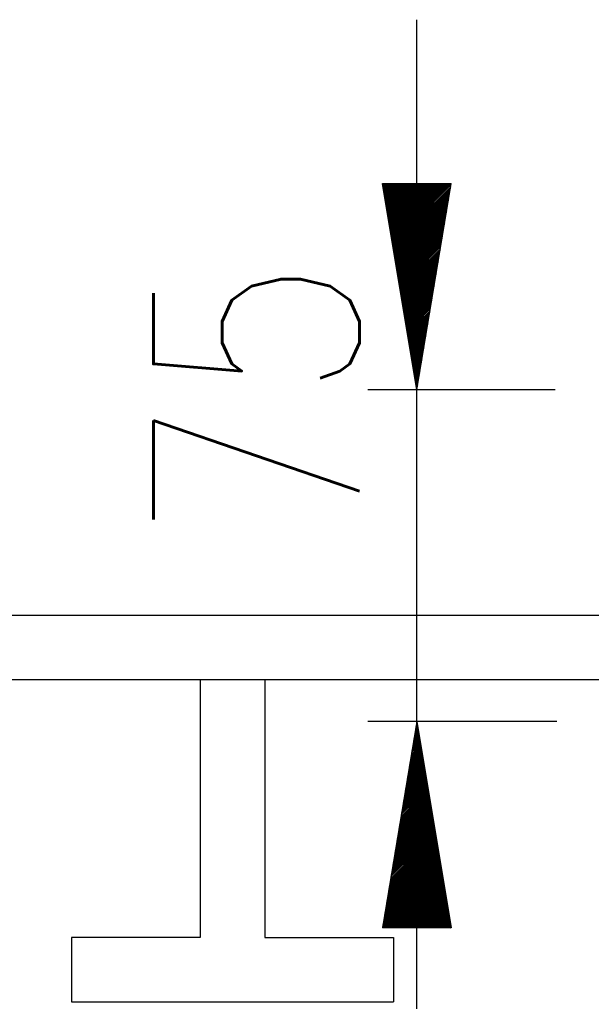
# Model space of a CAD drawing. Extents: x 0 to 7.6, y 0 to 9.85.
# Tile 31 of 38: x 5.1 to 5.38, y 6.02 to 6.5. Entities that reach past the tile are written whole.
import ezdxf

# ---------------------------------------------------------------- set-up
doc = ezdxf.new("R2010")
doc.units = 0
doc.header["$MEASUREMENT"] = 0
doc.layers.add('E-DETL', color=2, linetype='CONTINUOUS')
doc.layers.add('E-DETL-TEXT', color=3, linetype='CONTINUOUS')
doc.styles.add('ROMANS', font='ROMANS.SHX', dxfattribs={"width": 0.8})

msp = doc.modelspace()

# ---------------------------------------------------------------- linework, layer by layer
at = {"layer": 'E-DETL'}
for p, q in [((4.77418, 6.20644), (6.02078, 6.20644)), ((4.79215, 6.17519), (6.03565, 6.17519)), ((5.1919, 6.17519), (5.1919, 6.05019)), ((5.22315, 6.17519), (5.22315, 6.05019)), ((5.1919, 6.05019), (5.1294, 6.05019)), ((5.1294, 6.05019), (5.1294, 6.01894)), ((5.22315, 6.05019), (5.28565, 6.05019)), ((5.28565, 6.05019), (5.28565, 6.01894)), ((5.1294, 6.01894), (5.28565, 6.01894))]:
    msp.add_line(p, q, dxfattribs=at)
at = {"layer": 'E-DETL-TEXT'}
for p, q in [((5.29695, 6.31568), (5.29695, 6.49508)), ((5.28029, 6.41568), (5.31362, 6.41568)), ((5.29695, 6.31568), (5.28029, 6.41568)), ((5.28036, 6.41523), (5.28081, 6.41568)), ((5.28046, 6.41463), (5.2815, 6.41568)), ((5.28056, 6.41404), (5.2822, 6.41568)), ((5.28066, 6.41344), (5.2829, 6.41568)), ((5.28076, 6.41284), (5.28359, 6.41568)), ((5.28086, 6.41225), (5.28429, 6.41568)), ((5.28096, 6.41165), (5.28498, 6.41568)), ((5.28106, 6.41105), (5.28568, 6.41568)), ((5.28116, 6.41046), (5.28638, 6.41568)), ((5.28126, 6.40986), (5.28707, 6.41568)), ((5.28136, 6.40926), (5.28777, 6.41568)), ((5.28145, 6.40867), (5.28846, 6.41568)), ((5.28155, 6.40807), (5.28916, 6.41568)), ((5.28165, 6.40747), (5.28986, 6.41568)), ((5.28175, 6.40688), (5.29055, 6.41568)), ((5.28185, 6.40628), (5.29125, 6.41568)), ((5.28195, 6.40568), (5.29194, 6.41568)), ((5.28205, 6.40509), (5.29264, 6.41568)), ((5.28215, 6.40449), (5.29334, 6.41568)), ((5.28225, 6.40389), (5.29403, 6.41568)), ((5.28235, 6.4033), (5.29473, 6.41568)), ((5.28245, 6.4027), (5.29542, 6.41568)), ((5.28255, 6.40211), (5.29612, 6.41568)), ((5.28265, 6.40151), (5.29682, 6.41568)), ((5.29695, 6.31568), (5.31362, 6.41568)), ((5.29695, 6.39911), (5.31352, 6.41568)), ((5.29695, 6.39981), (5.31282, 6.41568)), ((5.29695, 6.4005), (5.31213, 6.41568)), ((5.29695, 6.4012), (5.31143, 6.41568)), ((5.29695, 6.40189), (5.31074, 6.41568)), ((5.29695, 6.40259), (5.31004, 6.41568)), ((5.29695, 6.40329), (5.30934, 6.41568)), ((5.29695, 6.40398), (5.30865, 6.41568)), ((5.29695, 6.40468), (5.30795, 6.41568)), ((5.29695, 6.40537), (5.30726, 6.41568)), ((5.29695, 6.40607), (5.30656, 6.41568)), ((5.29695, 6.40677), (5.30586, 6.41568)), ((5.29695, 6.40746), (5.30517, 6.41568)), ((5.29695, 6.40816), (5.30447, 6.41568)), ((5.29695, 6.40885), (5.30378, 6.41568)), ((5.29695, 6.40955), (5.30308, 6.41568)), ((5.29695, 6.41025), (5.30238, 6.41568)), ((5.29695, 6.41094), (5.30169, 6.41568)), ((5.29695, 6.41164), (5.30099, 6.41568)), ((5.29695, 6.41233), (5.3003, 6.41568)), ((5.29695, 6.41303), (5.2996, 6.41568)), ((5.29695, 6.41373), (5.2989, 6.41568)), ((5.29695, 6.41442), (5.29821, 6.41568)), ((5.29695, 6.41512), (5.29751, 6.41568)), ((5.28275, 6.40091), (5.29695, 6.41512)), ((5.28285, 6.40032), (5.29695, 6.41442)), ((5.28295, 6.39972), (5.29695, 6.41373)), ((5.28305, 6.39912), (5.29695, 6.41303)), ((5.28314, 6.39853), (5.29695, 6.41233)), ((5.28324, 6.39793), (5.29695, 6.41164)), ((5.28334, 6.39733), (5.29695, 6.41094)), ((5.29695, 6.39841), (5.3135, 6.41496)), ((5.29695, 6.39772), (5.31336, 6.41413)), ((5.29695, 6.39702), (5.31322, 6.41329)), ((5.29695, 6.39633), (5.31308, 6.41246)), ((5.29695, 6.39563), (5.31294, 6.41162)), ((5.29695, 6.39493), (5.31281, 6.41079)), ((5.28344, 6.39674), (5.29695, 6.41025)), ((5.28354, 6.39614), (5.29695, 6.40955)), ((5.28364, 6.39554), (5.29695, 6.40885)), ((5.28374, 6.39495), (5.29695, 6.40816)), ((5.28384, 6.39435), (5.29695, 6.40746)), ((5.28394, 6.39375), (5.29695, 6.40677)), ((5.28404, 6.39316), (5.29695, 6.40607)), ((5.29695, 6.39424), (5.31267, 6.40995)), ((5.29695, 6.39354), (5.31253, 6.40912)), ((5.29695, 6.39285), (5.31239, 6.40828)), ((5.29695, 6.39215), (5.31225, 6.40745)), ((5.29695, 6.39146), (5.31211, 6.40661)), ((5.28414, 6.39256), (5.29695, 6.40537)), ((5.28424, 6.39196), (5.29695, 6.40468)), ((5.28434, 6.39137), (5.29695, 6.40398)), ((5.28444, 6.39077), (5.29695, 6.40329)), ((5.28454, 6.39017), (5.29695, 6.40259)), ((5.28464, 6.38958), (5.29695, 6.40189)), ((5.29695, 6.39076), (5.31197, 6.40578)), ((5.29695, 6.39006), (5.31183, 6.40494)), ((5.29695, 6.38937), (5.31169, 6.40411)), ((5.29695, 6.38867), (5.31155, 6.40327)), ((5.29695, 6.38798), (5.31141, 6.40244)), ((5.29695, 6.38728), (5.31127, 6.4016)), ((5.28474, 6.38898), (5.29695, 6.4012)), ((5.28484, 6.38838), (5.29695, 6.4005)), ((5.28493, 6.38779), (5.29695, 6.39981)), ((5.28503, 6.38719), (5.29695, 6.39911)), ((5.28513, 6.38659), (5.29695, 6.39841)), ((5.28523, 6.386), (5.29695, 6.39772)), ((5.28533, 6.3854), (5.29695, 6.39702)), ((5.29695, 6.38658), (5.31113, 6.40076)), ((5.29695, 6.38589), (5.311, 6.39993)), ((5.29695, 6.38519), (5.31086, 6.39909)), ((5.29695, 6.3845), (5.31072, 6.39826)), ((5.29695, 6.3838), (5.31058, 6.39742)), ((5.29695, 6.3831), (5.31044, 6.39659)), ((5.28543, 6.38481), (5.29695, 6.39633)), ((5.28553, 6.38421), (5.29695, 6.39563)), ((5.28563, 6.38361), (5.29695, 6.39493)), ((5.28573, 6.38302), (5.29695, 6.39424)), ((5.28583, 6.38242), (5.29695, 6.39354)), ((5.28593, 6.38182), (5.29695, 6.39285)), ((5.28603, 6.38123), (5.29695, 6.39215)), ((5.29695, 6.38241), (5.3103, 6.39575)), ((5.29695, 6.38171), (5.31016, 6.39492)), ((5.29695, 6.38102), (5.31002, 6.39408)), ((5.29695, 6.38032), (5.30988, 6.39325)), ((5.29695, 6.37962), (5.30974, 6.39241)), ((5.28613, 6.38063), (5.29695, 6.39146)), ((5.28623, 6.38003), (5.29695, 6.39076)), ((5.28633, 6.37944), (5.29695, 6.39006)), ((5.28643, 6.37884), (5.29695, 6.38937)), ((5.28653, 6.37824), (5.29695, 6.38867)), ((5.28662, 6.37765), (5.29695, 6.38798)), ((5.28672, 6.37705), (5.29695, 6.38728)), ((5.29695, 6.37893), (5.3096, 6.39158)), ((5.29695, 6.37823), (5.30946, 6.39074)), ((5.29695, 6.37754), (5.30933, 6.38991)), ((5.29695, 6.37684), (5.30919, 6.38907)), ((5.29695, 6.37614), (5.30905, 6.38824)), ((5.29695, 6.37545), (5.30891, 6.3874)), ((5.28682, 6.37645), (5.29695, 6.38658)), ((5.28692, 6.37586), (5.29695, 6.38589)), ((5.28702, 6.37526), (5.29695, 6.38519)), ((5.28712, 6.37466), (5.29695, 6.3845)), ((5.28722, 6.37407), (5.29695, 6.3838)), ((5.28732, 6.37347), (5.29695, 6.3831)), ((5.28742, 6.37287), (5.29695, 6.38241)), ((5.29695, 6.37475), (5.30877, 6.38657)), ((5.29695, 6.37406), (5.30863, 6.38573)), ((5.29695, 6.37336), (5.30849, 6.3849)), ((5.29695, 6.37266), (5.30835, 6.38406)), ((5.29695, 6.37197), (5.30821, 6.38323)), ((5.29695, 6.37127), (5.30807, 6.38239)), ((5.28752, 6.37228), (5.29695, 6.38171)), ((5.28762, 6.37168), (5.29695, 6.38102)), ((5.28772, 6.37108), (5.29695, 6.38032)), ((5.28782, 6.37049), (5.29695, 6.37962)), ((5.28792, 6.36989), (5.29695, 6.37893)), ((5.28802, 6.3693), (5.29695, 6.37823)), ((5.28812, 6.3687), (5.29695, 6.37754)), ((5.29695, 6.37058), (5.30793, 6.38156)), ((5.29695, 6.36988), (5.30779, 6.38072)), ((5.29695, 6.36918), (5.30765, 6.37989)), ((5.29695, 6.36849), (5.30752, 6.37905)), ((5.29695, 6.36779), (5.30738, 6.37822)), ((5.29695, 6.3671), (5.30724, 6.37738)), ((5.28822, 6.3681), (5.29695, 6.37684)), ((5.28831, 6.36751), (5.29695, 6.37614)), ((5.28841, 6.36691), (5.29695, 6.37545)), ((5.28851, 6.36631), (5.29695, 6.37475)), ((5.28861, 6.36572), (5.29695, 6.37406)), ((5.28871, 6.36512), (5.29695, 6.37336)), ((5.28881, 6.36452), (5.29695, 6.37266)), ((5.29695, 6.3664), (5.3071, 6.37655)), ((5.29695, 6.3657), (5.30696, 6.37571)), ((5.29695, 6.36501), (5.30682, 6.37487)), ((5.29695, 6.36431), (5.30668, 6.37404)), ((5.29695, 6.36362), (5.30654, 6.3732)), ((5.28891, 6.36393), (5.29695, 6.37197)), ((5.28901, 6.36333), (5.29695, 6.37127)), ((5.28911, 6.36273), (5.29695, 6.37058)), ((5.28921, 6.36214), (5.29695, 6.36988)), ((5.28931, 6.36154), (5.29695, 6.36918)), ((5.28941, 6.36094), (5.29695, 6.36849)), ((5.29695, 6.36292), (5.3064, 6.37237)), ((5.29695, 6.36222), (5.30626, 6.37153)), ((5.29695, 6.36153), (5.30612, 6.3707)), ((5.29695, 6.36083), (5.30598, 6.36986)), ((5.29695, 6.36014), (5.30585, 6.36903)), ((5.29695, 6.35944), (5.30571, 6.36819)), ((5.28951, 6.36035), (5.29695, 6.36779)), ((5.28961, 6.35975), (5.29695, 6.3671)), ((5.28971, 6.35915), (5.29695, 6.3664)), ((5.28981, 6.35856), (5.29695, 6.3657)), ((5.28991, 6.35796), (5.29695, 6.36501)), ((5.29001, 6.35736), (5.29695, 6.36431)), ((5.2901, 6.35677), (5.29695, 6.36362)), ((5.29695, 6.35874), (5.30557, 6.36736)), ((5.29695, 6.35805), (5.30543, 6.36652)), ((5.29695, 6.35735), (5.30529, 6.36569)), ((5.29695, 6.35666), (5.30515, 6.36485)), ((5.29695, 6.35596), (5.30501, 6.36402)), ((5.29695, 6.35526), (5.30487, 6.36318)), ((5.2902, 6.35617), (5.29695, 6.36292)), ((5.2903, 6.35557), (5.29695, 6.36222)), ((5.2904, 6.35498), (5.29695, 6.36153)), ((5.2905, 6.35438), (5.29695, 6.36083)), ((5.2906, 6.35378), (5.29695, 6.36014)), ((5.2907, 6.35319), (5.29695, 6.35944)), ((5.2908, 6.35259), (5.29695, 6.35874)), ((5.29695, 6.35457), (5.30473, 6.36235)), ((5.29695, 6.35387), (5.30459, 6.36151)), ((5.29695, 6.35318), (5.30445, 6.36068)), ((5.29695, 6.35248), (5.30431, 6.35984)), ((5.29695, 6.35178), (5.30418, 6.35901)), ((5.2909, 6.352), (5.29695, 6.35805)), ((5.291, 6.3514), (5.29695, 6.35735)), ((5.2911, 6.3508), (5.29695, 6.35666)), ((5.2912, 6.35021), (5.29695, 6.35596)), ((5.2913, 6.34961), (5.29695, 6.35526)), ((5.2914, 6.34901), (5.29695, 6.35457)), ((5.2915, 6.34842), (5.29695, 6.35387)), ((5.29695, 6.35109), (5.30404, 6.35817)), ((5.29695, 6.35039), (5.3039, 6.35734)), ((5.29695, 6.3497), (5.30376, 6.3565)), ((5.29695, 6.349), (5.30362, 6.35567)), ((5.29695, 6.3483), (5.30348, 6.35483)), ((5.29695, 6.34761), (5.30334, 6.354)), ((5.2916, 6.34782), (5.29695, 6.35318)), ((5.2917, 6.34722), (5.29695, 6.35248)), ((5.29179, 6.34663), (5.29695, 6.35178)), ((5.29189, 6.34603), (5.29695, 6.35109)), ((5.29199, 6.34543), (5.29695, 6.35039)), ((5.29209, 6.34484), (5.29695, 6.3497)), ((5.29219, 6.34424), (5.29695, 6.349)), ((5.29695, 6.34691), (5.3032, 6.35316)), ((5.29695, 6.34622), (5.30306, 6.35233)), ((5.29695, 6.34552), (5.30292, 6.35149)), ((5.29695, 6.34483), (5.30278, 6.35065)), ((5.29695, 6.34413), (5.30264, 6.34982)), ((5.29695, 6.34343), (5.3025, 6.34898)), ((5.29229, 6.34364), (5.29695, 6.3483)), ((5.29239, 6.34305), (5.29695, 6.34761)), ((5.29249, 6.34245), (5.29695, 6.34691)), ((5.29259, 6.34185), (5.29695, 6.34622)), ((5.29269, 6.34126), (5.29695, 6.34552)), ((5.29279, 6.34066), (5.29695, 6.34483)), ((5.29289, 6.34006), (5.29695, 6.34413)), ((5.29695, 6.34274), (5.30237, 6.34815)), ((5.29695, 6.34204), (5.30223, 6.34731)), ((5.29695, 6.34135), (5.30209, 6.34648)), ((5.29695, 6.34065), (5.30195, 6.34564)), ((5.29695, 6.33995), (5.30181, 6.34481)), ((5.29695, 6.33926), (5.30167, 6.34397)), ((5.29299, 6.33947), (5.29695, 6.34343)), ((5.29309, 6.33887), (5.29695, 6.34274)), ((5.29319, 6.33827), (5.29695, 6.34204)), ((5.29329, 6.33768), (5.29695, 6.34135)), ((5.29339, 6.33708), (5.29695, 6.34065)), ((5.29349, 6.33649), (5.29695, 6.33995)), ((5.29358, 6.33589), (5.29695, 6.33926)), ((5.29695, 6.33856), (5.30153, 6.34314)), ((5.29695, 6.33787), (5.30139, 6.3423)), ((5.29695, 6.33717), (5.30125, 6.34147)), ((5.29695, 6.33647), (5.30111, 6.34063)), ((5.29695, 6.33578), (5.30097, 6.3398)), ((5.29368, 6.33529), (5.29695, 6.33856)), ((5.29378, 6.3347), (5.29695, 6.33787)), ((5.29388, 6.3341), (5.29695, 6.33717)), ((5.29398, 6.3335), (5.29695, 6.33647)), ((5.29408, 6.33291), (5.29695, 6.33578)), ((5.29418, 6.33231), (5.29695, 6.33508)), ((5.29695, 6.33508), (5.30083, 6.33896)), ((5.29695, 6.33439), (5.3007, 6.33813)), ((5.29695, 6.33369), (5.30056, 6.33729)), ((5.29695, 6.33299), (5.30042, 6.33646)), ((5.29695, 6.3323), (5.30028, 6.33562)), ((5.29695, 6.3316), (5.30014, 6.33479)), ((5.29428, 6.33171), (5.29695, 6.33439)), ((5.29438, 6.33112), (5.29695, 6.33369)), ((5.29448, 6.33052), (5.29695, 6.33299)), ((5.29458, 6.32992), (5.29695, 6.3323)), ((5.29468, 6.32933), (5.29695, 6.3316)), ((5.29478, 6.32873), (5.29695, 6.33091)), ((5.29488, 6.32813), (5.29695, 6.33021)), ((5.29695, 6.33091), (5.3, 6.33395)), ((5.29695, 6.33021), (5.29986, 6.33312)), ((5.29695, 6.32951), (5.29972, 6.33228)), ((5.29695, 6.32882), (5.29958, 6.33145)), ((5.29695, 6.32812), (5.29944, 6.33061)), ((5.29695, 6.32743), (5.2993, 6.32978)), ((5.29498, 6.32754), (5.29695, 6.32951)), ((5.29508, 6.32694), (5.29695, 6.32882)), ((5.29518, 6.32634), (5.29695, 6.32812)), ((5.29527, 6.32575), (5.29695, 6.32743)), ((5.29537, 6.32515), (5.29695, 6.32673)), ((5.29547, 6.32455), (5.29695, 6.32603)), ((5.29557, 6.32396), (5.29695, 6.32534)), ((5.29695, 6.32673), (5.29916, 6.32894)), ((5.29695, 6.32603), (5.29902, 6.32811)), ((5.29695, 6.3274), (5.29695, 6.3274)), ((5.29695, 6.31568), (5.29695, 6.3274)), ((5.29695, 6.32534), (5.29889, 6.32727)), ((5.29695, 6.32464), (5.29875, 6.32644)), ((5.29695, 6.32395), (5.29861, 6.3256)), ((5.29567, 6.32336), (5.29695, 6.32464)), ((5.29577, 6.32276), (5.29695, 6.32395)), ((5.29587, 6.32217), (5.29695, 6.32325)), ((5.29597, 6.32157), (5.29695, 6.32255)), ((5.29607, 6.32098), (5.29695, 6.32186)), ((5.29617, 6.32038), (5.29695, 6.32116)), ((5.29627, 6.31978), (5.29695, 6.32047)), ((5.29695, 6.32325), (5.29847, 6.32476)), ((5.29695, 6.32255), (5.29833, 6.32393)), ((5.29695, 6.32186), (5.29819, 6.32309)), ((5.29695, 6.32116), (5.29805, 6.32226)), ((5.29695, 6.32047), (5.29791, 6.32142)), ((5.29695, 6.31977), (5.29777, 6.32059)), ((5.36398, 6.31568), (5.27317, 6.31568)), ((5.29637, 6.31919), (5.29695, 6.31977)), ((5.29647, 6.31859), (5.29695, 6.31907)), ((5.29657, 6.31799), (5.29695, 6.31838)), ((5.29667, 6.3174), (5.29695, 6.31768)), ((5.29677, 6.3168), (5.29695, 6.31699)), ((5.29687, 6.3162), (5.29695, 6.31629)), ((5.29691, 6.15478), (5.29691, 6.31568)), ((5.29695, 6.31907), (5.29763, 6.31975)), ((5.29695, 6.31838), (5.29749, 6.31892)), ((5.29695, 6.31768), (5.29735, 6.31808)), ((5.29695, 6.31699), (5.29722, 6.31725)), ((5.29695, 6.31629), (5.29708, 6.31641)), ((5.36487, 6.15478), (5.27313, 6.15478)), ((5.29691, 6.15478), (5.28025, 6.05478)), ((5.29663, 6.15312), (5.29691, 6.15339)), ((5.29677, 6.15395), (5.29691, 6.15409)), ((5.29691, 6.01556), (5.29691, 6.15478)), ((5.29691, 6.15478), (5.31358, 6.05478)), ((5.29691, 6.15478), (5.29691, 6.13656)), ((5.29691, 6.15409), (5.29701, 6.15419)), ((5.29691, 6.15339), (5.29711, 6.15359)), ((5.29566, 6.14727), (5.29691, 6.14852)), ((5.2958, 6.1481), (5.29691, 6.14922)), ((5.29594, 6.14894), (5.29691, 6.14991)), ((5.29608, 6.14977), (5.29691, 6.15061)), ((5.29622, 6.15061), (5.29691, 6.1513)), ((5.29636, 6.15144), (5.29691, 6.152)), ((5.2965, 6.15228), (5.29691, 6.1527)), ((5.29691, 6.1527), (5.29721, 6.15299)), ((5.29691, 6.152), (5.29731, 6.1524)), ((5.29691, 6.1513), (5.29741, 6.1518)), ((5.29691, 6.15061), (5.29751, 6.1512)), ((5.29691, 6.14991), (5.29761, 6.15061)), ((5.29691, 6.14922), (5.29771, 6.15001)), ((5.29691, 6.14852), (5.29781, 6.14941)), ((5.29691, 6.14782), (5.29791, 6.14882)), ((5.29469, 6.14142), (5.29691, 6.14365)), ((5.29483, 6.14226), (5.29691, 6.14434)), ((5.29496, 6.14309), (5.29691, 6.14504)), ((5.2951, 6.14393), (5.29691, 6.14574)), ((5.29524, 6.14476), (5.29691, 6.14643)), ((5.29538, 6.1456), (5.29691, 6.14713)), ((5.29552, 6.14643), (5.29691, 6.14782)), ((5.29691, 6.14713), (5.29801, 6.14822)), ((5.29691, 6.14643), (5.2981, 6.14763)), ((5.29691, 6.14574), (5.2982, 6.14703)), ((5.29691, 6.14504), (5.2983, 6.14643)), ((5.29691, 6.14434), (5.2984, 6.14584)), ((5.29691, 6.14365), (5.2985, 6.14524)), ((5.29691, 6.14295), (5.2986, 6.14464)), ((5.29691, 6.14226), (5.2987, 6.14405)), ((5.29371, 6.13558), (5.29691, 6.13878)), ((5.29385, 6.13641), (5.29691, 6.13947)), ((5.29399, 6.13725), (5.29691, 6.14017)), ((5.29413, 6.13808), (5.29691, 6.14086)), ((5.29427, 6.13892), (5.29691, 6.14156)), ((5.29441, 6.13975), (5.29691, 6.14226)), ((5.29455, 6.14059), (5.29691, 6.14295)), ((5.29691, 6.14156), (5.2988, 6.14345)), ((5.29691, 6.14086), (5.2989, 6.14285)), ((5.29691, 6.14017), (5.299, 6.14226)), ((5.29691, 6.13947), (5.2991, 6.14166)), ((5.29691, 6.13878), (5.2992, 6.14106)), ((5.29691, 6.13808), (5.2993, 6.14047)), ((5.29691, 6.13739), (5.2994, 6.13987)), ((5.29691, 6.13669), (5.2995, 6.13927)), ((5.29288, 6.13057), (5.29691, 6.1346)), ((5.29302, 6.1314), (5.29691, 6.1353)), ((5.29315, 6.13224), (5.29691, 6.13599)), ((5.29329, 6.13307), (5.29691, 6.13669)), ((5.29343, 6.13391), (5.29691, 6.13739)), ((5.29357, 6.13474), (5.29691, 6.13808)), ((5.29691, 6.13599), (5.2996, 6.13868)), ((5.29691, 6.1353), (5.2997, 6.13808)), ((5.29691, 6.1346), (5.29979, 6.13748)), ((5.29691, 6.13391), (5.29989, 6.13689)), ((5.29691, 6.13656), (5.29691, 6.13656)), ((5.29691, 6.13321), (5.29999, 6.13629)), ((5.29691, 6.13251), (5.30009, 6.13569)), ((5.29691, 6.13182), (5.30019, 6.1351)), ((5.29691, 6.13112), (5.30029, 6.1345)), ((5.2919, 6.12472), (5.29691, 6.12973)), ((5.29204, 6.12555), (5.29691, 6.13043)), ((5.29218, 6.12639), (5.29691, 6.13112)), ((5.29232, 6.12722), (5.29691, 6.13182)), ((5.29246, 6.12806), (5.29691, 6.13251)), ((5.2926, 6.1289), (5.29691, 6.13321)), ((5.29274, 6.12973), (5.29691, 6.13391)), ((5.29691, 6.13043), (5.30039, 6.1339)), ((5.29691, 6.12973), (5.30049, 6.13331)), ((5.29691, 6.12903), (5.30059, 6.13271)), ((5.29691, 6.12834), (5.30069, 6.13211)), ((5.29691, 6.12764), (5.30079, 6.13152)), ((5.29691, 6.12695), (5.30089, 6.13092)), ((5.29691, 6.12625), (5.30099, 6.13033)), ((5.29691, 6.12555), (5.30109, 6.12973)), ((5.29093, 6.11887), (5.29691, 6.12486)), ((5.29107, 6.11971), (5.29691, 6.12555)), ((5.29121, 6.12054), (5.29691, 6.12625)), ((5.29135, 6.12138), (5.29691, 6.12695)), ((5.29148, 6.12221), (5.29691, 6.12764)), ((5.29162, 6.12305), (5.29691, 6.12834)), ((5.29176, 6.12388), (5.29691, 6.12903)), ((5.29691, 6.12486), (5.30119, 6.12913)), ((5.29691, 6.12416), (5.30129, 6.12854)), ((5.29691, 6.12347), (5.30139, 6.12794)), ((5.29691, 6.12277), (5.30149, 6.12734)), ((5.29691, 6.12207), (5.30158, 6.12675)), ((5.29691, 6.12138), (5.30168, 6.12615)), ((5.29691, 6.12068), (5.30178, 6.12555)), ((5.29691, 6.11999), (5.30188, 6.12496)), ((5.28995, 6.11303), (5.29691, 6.11999)), ((5.29009, 6.11386), (5.29691, 6.12068)), ((5.29023, 6.1147), (5.29691, 6.12138)), ((5.29037, 6.11553), (5.29691, 6.12207)), ((5.29051, 6.11637), (5.29691, 6.12277)), ((5.29065, 6.1172), (5.29691, 6.12347)), ((5.29079, 6.11804), (5.29691, 6.12416)), ((5.29691, 6.11929), (5.30198, 6.12436)), ((5.29691, 6.11859), (5.30208, 6.12376)), ((5.29691, 6.1179), (5.30218, 6.12317)), ((5.29691, 6.1172), (5.30228, 6.12257)), ((5.29691, 6.11651), (5.30238, 6.12197)), ((5.29691, 6.11581), (5.30248, 6.12138)), ((5.29691, 6.11511), (5.30258, 6.12078)), ((5.29691, 6.11442), (5.30268, 6.12018)), ((5.28898, 6.10718), (5.29691, 6.11511)), ((5.28912, 6.10802), (5.29691, 6.11581)), ((5.28926, 6.10885), (5.29691, 6.11651)), ((5.2894, 6.10969), (5.29691, 6.1172)), ((5.28954, 6.11052), (5.29691, 6.1179)), ((5.28968, 6.11136), (5.29691, 6.11859)), ((5.28981, 6.11219), (5.29691, 6.11929)), ((5.29691, 6.11372), (5.30278, 6.11959)), ((5.29691, 6.11303), (5.30288, 6.11899)), ((5.29691, 6.11233), (5.30298, 6.11839)), ((5.29691, 6.11163), (5.30308, 6.1178)), ((5.29691, 6.11094), (5.30318, 6.1172)), ((5.29691, 6.11024), (5.30327, 6.1166)), ((5.29691, 6.10955), (5.30337, 6.11601)), ((5.29691, 6.10885), (5.30347, 6.11541)), ((5.288, 6.10133), (5.29691, 6.11024)), ((5.28814, 6.10217), (5.29691, 6.11094)), ((5.28828, 6.10301), (5.29691, 6.11163)), ((5.28842, 6.10384), (5.29691, 6.11233)), ((5.28856, 6.10468), (5.29691, 6.11303)), ((5.2887, 6.10551), (5.29691, 6.11372)), ((5.28884, 6.10635), (5.29691, 6.11442)), ((5.29691, 6.10815), (5.30357, 6.11482)), ((5.29691, 6.10746), (5.30367, 6.11422)), ((5.29691, 6.10676), (5.30377, 6.11362)), ((5.29691, 6.10607), (5.30387, 6.11303)), ((5.29691, 6.10537), (5.30397, 6.11243)), ((5.29691, 6.10467), (5.30407, 6.11183)), ((5.29691, 6.10398), (5.30417, 6.11124)), ((5.29691, 6.10328), (5.30427, 6.11064)), ((5.28703, 6.09549), (5.29691, 6.10537)), ((5.28717, 6.09632), (5.29691, 6.10607)), ((5.28731, 6.09716), (5.29691, 6.10676)), ((5.28745, 6.09799), (5.29691, 6.10746)), ((5.28759, 6.09883), (5.29691, 6.10815)), ((5.28773, 6.09966), (5.29691, 6.10885)), ((5.28787, 6.1005), (5.29691, 6.10955)), ((5.29691, 6.10259), (5.30437, 6.11004)), ((5.29691, 6.10189), (5.30447, 6.10945)), ((5.29691, 6.10119), (5.30457, 6.10885)), ((5.29691, 6.1005), (5.30467, 6.10825)), ((5.29691, 6.0998), (5.30477, 6.10766)), ((5.29691, 6.09911), (5.30487, 6.10706)), ((5.29691, 6.09841), (5.30497, 6.10646)), ((5.29691, 6.09771), (5.30506, 6.10587)), ((5.2862, 6.09048), (5.29691, 6.10119)), ((5.28633, 6.09131), (5.29691, 6.10189)), ((5.28647, 6.09215), (5.29691, 6.10259)), ((5.28661, 6.09298), (5.29691, 6.10328)), ((5.28675, 6.09382), (5.29691, 6.10398)), ((5.28689, 6.09465), (5.29691, 6.10467)), ((5.29691, 6.09702), (5.30516, 6.10527)), ((5.29691, 6.09632), (5.30526, 6.10467)), ((5.29691, 6.09563), (5.30536, 6.10408)), ((5.29691, 6.09493), (5.30546, 6.10348)), ((5.29691, 6.09423), (5.30556, 6.10288)), ((5.29691, 6.09354), (5.30566, 6.10229)), ((5.29691, 6.09284), (5.30576, 6.10169)), ((5.29691, 6.09215), (5.30586, 6.10109)), ((5.28522, 6.08463), (5.29691, 6.09632)), ((5.28536, 6.08547), (5.29691, 6.09702)), ((5.2855, 6.0863), (5.29691, 6.09771)), ((5.28564, 6.08714), (5.29691, 6.09841)), ((5.28578, 6.08797), (5.29691, 6.09911)), ((5.28592, 6.08881), (5.29691, 6.0998)), ((5.28606, 6.08964), (5.29691, 6.1005)), ((5.29691, 6.09145), (5.30596, 6.1005)), ((5.29691, 6.09076), (5.30606, 6.0999)), ((5.29691, 6.09006), (5.30616, 6.09931)), ((5.29691, 6.08936), (5.30626, 6.09871)), ((5.29691, 6.08867), (5.30636, 6.09811)), ((5.29691, 6.08797), (5.30646, 6.09752)), ((5.29691, 6.08728), (5.30656, 6.09692)), ((5.29691, 6.08658), (5.30666, 6.09632)), ((5.28425, 6.07879), (5.29691, 6.09145)), ((5.28439, 6.07962), (5.29691, 6.09215)), ((5.28452, 6.08046), (5.29691, 6.09284)), ((5.28466, 6.08129), (5.29691, 6.09354)), ((5.2848, 6.08213), (5.29691, 6.09423)), ((5.28494, 6.08296), (5.29691, 6.09493)), ((5.28508, 6.0838), (5.29691, 6.09563)), ((5.29691, 6.08588), (5.30675, 6.09573)), ((5.29691, 6.08519), (5.30685, 6.09513)), ((5.29691, 6.08449), (5.30695, 6.09453)), ((5.29691, 6.0838), (5.30705, 6.09394)), ((5.29691, 6.0831), (5.30715, 6.09334)), ((5.29691, 6.0824), (5.30725, 6.09274)), ((5.29691, 6.08171), (5.30735, 6.09215)), ((5.29691, 6.08101), (5.30745, 6.09155)), ((5.28327, 6.07294), (5.29691, 6.08658)), ((5.28341, 6.07377), (5.29691, 6.08728)), ((5.28355, 6.07461), (5.29691, 6.08797)), ((5.28369, 6.07544), (5.29691, 6.08867)), ((5.28383, 6.07628), (5.29691, 6.08936)), ((5.28397, 6.07711), (5.29691, 6.09006)), ((5.28411, 6.07795), (5.29691, 6.09076)), ((5.29691, 6.08032), (5.30755, 6.09095)), ((5.29691, 6.07962), (5.30765, 6.09036)), ((5.29691, 6.07892), (5.30775, 6.08976)), ((5.29691, 6.07823), (5.30785, 6.08916)), ((5.29691, 6.07753), (5.30795, 6.08857)), ((5.29691, 6.07684), (5.30805, 6.08797)), ((5.29691, 6.07614), (5.30815, 6.08737)), ((5.29691, 6.07544), (5.30825, 6.08678)), ((5.2823, 6.06709), (5.29691, 6.08171)), ((5.28244, 6.06793), (5.29691, 6.0824)), ((5.28258, 6.06876), (5.29691, 6.0831)), ((5.28272, 6.0696), (5.29691, 6.0838)), ((5.28285, 6.07043), (5.29691, 6.08449)), ((5.28299, 6.07127), (5.29691, 6.08519)), ((5.28313, 6.0721), (5.29691, 6.08588)), ((5.29691, 6.07475), (5.30835, 6.08618)), ((5.29691, 6.07405), (5.30844, 6.08558)), ((5.29691, 6.07336), (5.30854, 6.08499)), ((5.29691, 6.07266), (5.30864, 6.08439)), ((5.29691, 6.07196), (5.30874, 6.08379)), ((5.29691, 6.07127), (5.30884, 6.0832)), ((5.29691, 6.07057), (5.30894, 6.0826)), ((5.29691, 6.06988), (5.30904, 6.08201)), ((5.29691, 6.06918), (5.30914, 6.08141)), ((5.28132, 6.06125), (5.29691, 6.07684)), ((5.28146, 6.06208), (5.29691, 6.07753)), ((5.2816, 6.06292), (5.29691, 6.07823)), ((5.28174, 6.06375), (5.29691, 6.07892)), ((5.28188, 6.06459), (5.29691, 6.07962)), ((5.28202, 6.06542), (5.29691, 6.08032)), ((5.28216, 6.06626), (5.29691, 6.08101)), ((5.29691, 6.06848), (5.30924, 6.08081)), ((5.29691, 6.06779), (5.30934, 6.08022)), ((5.29691, 6.06709), (5.30944, 6.07962)), ((5.29691, 6.0664), (5.30954, 6.07902)), ((5.29691, 6.0657), (5.30964, 6.07843)), ((5.29691, 6.065), (5.30974, 6.07783)), ((5.29691, 6.06431), (5.30984, 6.07723)), ((5.29691, 6.06361), (5.30994, 6.07664)), ((5.28035, 6.0554), (5.29691, 6.07196)), ((5.28049, 6.05624), (5.29691, 6.07266)), ((5.28063, 6.05707), (5.29691, 6.07336)), ((5.28077, 6.05791), (5.29691, 6.07405)), ((5.28091, 6.05874), (5.29691, 6.07475)), ((5.28104, 6.05958), (5.29691, 6.07544)), ((5.28118, 6.06041), (5.29691, 6.07614)), ((5.29691, 6.06292), (5.31004, 6.07604)), ((5.29691, 6.06222), (5.31014, 6.07544)), ((5.29691, 6.06152), (5.31023, 6.07485)), ((5.29691, 6.06083), (5.31033, 6.07425)), ((5.29691, 6.06013), (5.31043, 6.07365)), ((5.29691, 6.05944), (5.31053, 6.07306)), ((5.29691, 6.05874), (5.31063, 6.07246)), ((5.29691, 6.05804), (5.31073, 6.07186)), ((5.28042, 6.05478), (5.29691, 6.07127)), ((5.28112, 6.05478), (5.29691, 6.07057)), ((5.28182, 6.05478), (5.29691, 6.06988)), ((5.28251, 6.05478), (5.29691, 6.06918)), ((5.28321, 6.05478), (5.29691, 6.06848)), ((5.2839, 6.05478), (5.29691, 6.06779)), ((5.2846, 6.05478), (5.29691, 6.06709)), ((5.29691, 6.05735), (5.31083, 6.07127)), ((5.29691, 6.05665), (5.31093, 6.07067)), ((5.29691, 6.05596), (5.31103, 6.07007)), ((5.29691, 6.05526), (5.31113, 6.06948)), ((5.29713, 6.05478), (5.31123, 6.06888)), ((5.29782, 6.05478), (5.31133, 6.06828)), ((5.29852, 6.05478), (5.31143, 6.06769)), ((5.29921, 6.05478), (5.31153, 6.06709)), ((5.2853, 6.05478), (5.29691, 6.0664)), ((5.28599, 6.05478), (5.29691, 6.0657)), ((5.28669, 6.05478), (5.29691, 6.065)), ((5.28738, 6.05478), (5.29691, 6.06431)), ((5.28808, 6.05478), (5.29691, 6.06361)), ((5.28878, 6.05478), (5.29691, 6.06292)), ((5.29991, 6.05478), (5.31163, 6.0665)), ((5.30061, 6.05478), (5.31173, 6.0659)), ((5.3013, 6.05478), (5.31183, 6.0653)), ((5.302, 6.05478), (5.31192, 6.06471)), ((5.30269, 6.05478), (5.31202, 6.06411)), ((5.30339, 6.05478), (5.31212, 6.06351)), ((5.30409, 6.05478), (5.31222, 6.06292)), ((5.30478, 6.05478), (5.31232, 6.06232)), ((5.28947, 6.05478), (5.29691, 6.06222)), ((5.29017, 6.05478), (5.29691, 6.06152)), ((5.29086, 6.05478), (5.29691, 6.06083)), ((5.29156, 6.05478), (5.29691, 6.06013)), ((5.29226, 6.05478), (5.29691, 6.05944)), ((5.29295, 6.05478), (5.29691, 6.05874)), ((5.29365, 6.05478), (5.29691, 6.05804)), ((5.30548, 6.05478), (5.31242, 6.06172)), ((5.30617, 6.05478), (5.31252, 6.06113)), ((5.30687, 6.05478), (5.31262, 6.06053)), ((5.30757, 6.05478), (5.31272, 6.05993)), ((5.30826, 6.05478), (5.31282, 6.05934)), ((5.30896, 6.05478), (5.31292, 6.05874)), ((5.30965, 6.05478), (5.31302, 6.05814)), ((5.31035, 6.05478), (5.31312, 6.05755)), ((5.31358, 6.05478), (5.28025, 6.05478)), ((5.29434, 6.05478), (5.29691, 6.05735)), ((5.29504, 6.05478), (5.29691, 6.05665)), ((5.29573, 6.05478), (5.29691, 6.05596)), ((5.29643, 6.05478), (5.29691, 6.05526)), ((5.31105, 6.05478), (5.31322, 6.05695)), ((5.31174, 6.05478), (5.31332, 6.05635)), ((5.31244, 6.05478), (5.31342, 6.05576)), ((5.31313, 6.05478), (5.31352, 6.05516))]:
    msp.add_line(p, q, dxfattribs=at)

# ---------------------------------------------------------------- texts
at = {"layer": 'E-DETL-TEXT', "style": 'ROMANS', "width": 0.8}
msp.add_text('75', height=0.1, rotation=90.0001, dxfattribs=at).set_placement((5.26915, 6.24246))

doc.saveas('drawing.dxf')
